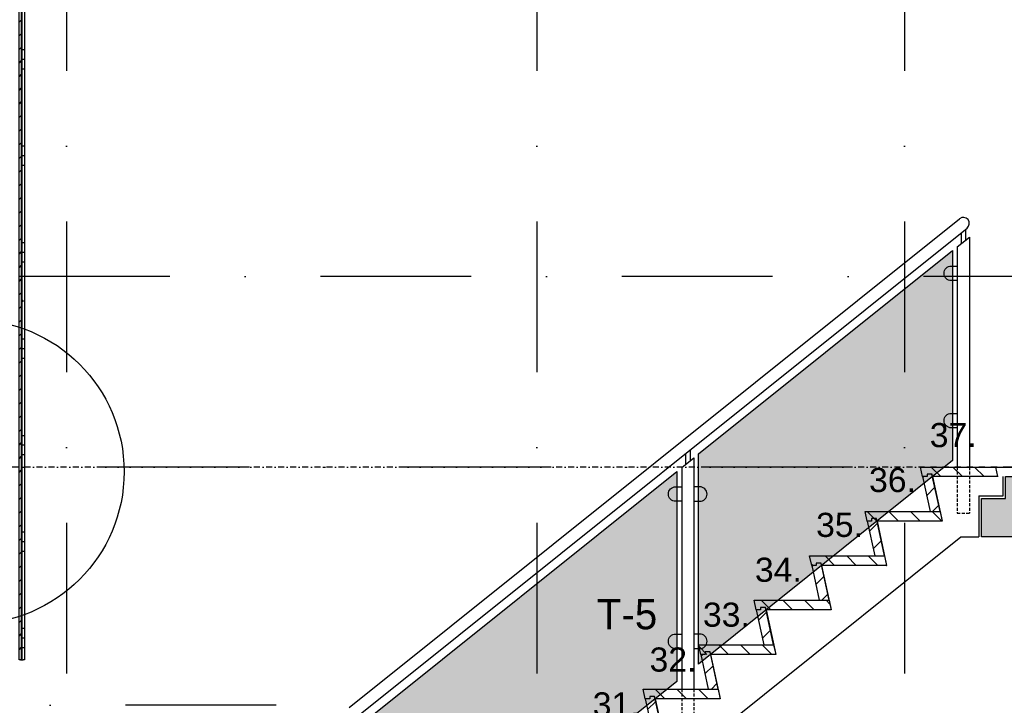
# Model space of a CAD drawing. Extents: x 149262 to 371235, y 141599 to 287858.
# Tile 12 of 60: x 154844 to 158926, y 150081 to 152924. Entities that reach past the tile are written whole.
import ezdxf

# ---------------------------------------------------------------- set-up
doc = ezdxf.new("R2010")
doc.units = 0
doc.header["$LTSCALE"] = 50
doc.header["$MEASUREMENT"] = 0
doc.header["$PDMODE"] = 3
doc.header["$PDSIZE"] = 0.1
for name, pattern in [('DASHDOT', [1, 0.5, -0.25, 0, -0.25]), ('DD1', [2.66667, 1.66667, -0.5, 0, -0.5]), ('HIDDEN', [0.375, 0.25, -0.125])]:
    doc.linetypes.add(name, pattern=pattern)
for name, color, linetype in [('00', 7, 'CONTINUOUS'), ('_DETAILNUMMERS', 4, 'CONTINUOUS'), ('A--01A1_ACEER', 1, 'CONTINUOUS'), ('A--124D2TRAPPEN', 4, 'CONTINUOUS'), ('A--A23--_F--3-', 9, 'CONTINUOUS'), ('A--A42--_F-23-', 9, 'CONTINUOUS'), ('A--A42--_F123-', 9, 'CONTINUOUS'), ('A--L$1A-_RASTER_NR_04', 45, 'CONTINUOUS'), ('A--L13A2_VLOEREN', 2, 'CONTINUOUS'), ('A--L21--_F-23-', 4, 'CONTINUOUS'), ('A--L24--', 7, 'CONTINUOUS'), ('A--L24A2_TRAPPEN', 2, 'CONTINUOUS'), ('A--L42--', 7, 'CONTINUOUS'), ('A--L42--_F--3-', 7, 'CONTINUOUS'), ('A--L42--_F-23-', 7, 'CONTINUOUS'), ('A--T$1A-_F123-_0_18MM', 1, 'CONTINUOUS'), ('A--T$1A-_F123_20', 1, 'CONTINUOUS'), ('Rtrappen', 1, 'CONTINUOUS'), ('STRAMIEN', 8, 'DD1'), ('X--LR---_CP', 7, 'CONTINUOUS')]:
    doc.layers.add(name, color=color, linetype=linetype)
doc.styles.add('alfa-0_18', font='tsacorbd.ttf')
doc.styles.add('EB2', font='ARIAL.TTF')

# ---------------------------------------------------------------- blocks, each defined once
blk = doc.blocks.new('*U624')
at = {"layer": 'A--A42--_F-23-', "linetype": 'Continuous'}
h = blk.add_hatch(dxfattribs=at)
h.set_pattern_fill('ALFALINE', color=256, scale=40, style=0)
h.set_pattern_definition([(45, (-154846.69, -150269.403), (-28.284271, 28.284271), [])])
h.paths.add_polyline_path([(0, 0), (-5, 0), (-5, 5092.1), (0, 5092.1), (5, 5092.1), (5, 0)])
at = {"layer": 'A--L42--_F-23-', "color": 2, "linetype": 'Continuous'}
for points in [[(0, 0), (-5, 0), (-5, 5092.1), (0, 5092.1)], [(0, 0), (5, 0), (5, 5092.1), (0, 5092.1)]]:
    blk.add_lwpolyline(points, dxfattribs=at)
blk = doc.blocks.new('*U620')
at = {"layer": 'A--A42--_F123-', "linetype": 'Continuous'}
h = blk.add_hatch(dxfattribs=at)
h.set_pattern_fill('ALFAPLST', color=256, scale=400, angle=180, style=0)
h.set_pattern_definition([(180, (0, 0), (-0.0001, -400), []), (180, (-1e-05, -40), (-0.0001, -400), []), (180, (-2e-05, -80), (-0.0001, -400), [])])
h.paths.add_polyline_path([(0, 0), (6, 0), (6, -4009.6), (0, -4009.6), (-6, -4009.6), (-6, 0)])
at = {"layer": 'A--L42--_F--3-', "color": 3, "linetype": 'Continuous'}
for points in [[(0, 0), (-6, 0), (-6, -4009.6), (0, -4009.6)], [(0, 0), (6, 0), (6, -4009.6), (0, -4009.6)]]:
    blk.add_lwpolyline(points, dxfattribs=at)
blk = doc.blocks.new('STOOTBORD_184_21')
at = {"layer": 'A--01A1_ACEER'}
h = blk.add_hatch(dxfattribs=at)
h.set_pattern_fill('ANSI31', color=256, scale=20, style=0)
h.set_pattern_definition([(45, (-78295.37, -60354.97), (-44.90128, 44.90128), [])])
h.paths.add_polyline_path([(0, 0), (-33.5, 154.2), (-54, 154.2), (-53.9, 144.2), (-72.2, 144.2), (-40.9, 0)])
at = {"layer": 'A--L24A2_TRAPPEN'}
blk.add_lwpolyline([(0, 0), (-33.5, 154.2), (-54, 154.2), (-53.9, 144.2), (-72.2, 144.2), (-40.9, 0)], close=True, dxfattribs=at)
at = {"layer": 'X--LR---_CP', "color": 1}
blk.add_point((0, 0), dxfattribs=at)
blk = doc.blocks.new('TRAPTREDE_184_21')
at = {"layer": 'A--01A1_ACEER'}
h = blk.add_hatch(dxfattribs=at)
h.set_pattern_fill('ANSI31', color=256, scale=20, angle=90, style=0)
h.set_pattern_definition([(135, (-78993.37, -57903.14), (-44.90128, -44.90128), [])])
edge = h.paths.add_edge_path()
edge.add_line((-292.6, 0), (-310.9, 0))
edge.add_line((-310.9, 0), (-319.5, 40))
edge.add_line((-319.5, 40), (-8.6, 40))
edge.add_line((-8.6, 40), (0, 0))
edge.add_line((0, 0), (-270, 0))
at = {"layer": 'A--L24A2_TRAPPEN'}
blk.add_lwpolyline([(-270, 0), (-272.1, 10), (-292.6, 10), (-292.6, 0), (-310.9, 0), (-319.6, 40), (-8.7, 40), (0, 0)], close=True, dxfattribs=at)
at = {"layer": 'X--LR---_CP', "color": 1}
blk.add_point((0, 0), dxfattribs=at)
blk = doc.blocks.new('GLASKLEM_RECHTS')
at = {"layer": 'A--01A1_ACEER'}
blk.add_lwpolyline([(0, -60), (25, -60, 0.414214), (55, -30), (55, -30, 0.414214), (25, 0), (0, 0)], format="xyb", close=True, dxfattribs=at)
at = {"layer": 'X--LR---_CP'}
blk.add_point((0, 0), dxfattribs=at)

msp = doc.modelspace()

# ---------------------------------------------------------------- hatches: boundary and pattern name
at = {"layer": 'A--A23--_F--3-'}
h = msp.add_hatch(dxfattribs=at)
h.set_pattern_fill('ALFABET', color=256, scale=40, angle=1, style=0, pattern_type=2)
h.set_pattern_definition([(46, (98041.84, 170115.9), (-172.64155, 166.718), []), (51, (98041.84, 170115.9), (287.29845, -20.0899), [30, -330]), (356, (98041.84, 170115.9), (-60.7431, 299.8624), [24, -264]), (101.4514, (98065.78, 170114.23), (226.5556, 279.7724), [25.4961, -280.4568]), (47.1842, (98040.44, 170195.9), (427.9869, -58.7472), [45, -495]), (97.6356, (98076.1, 170191), (367.0079, 396.1126), [38.244, -420.6852]), (352.1842, (98040.44, 170195.9), (367.0076, 396.113), [36, -396]), (22, (98080.78, 170176.6), (241.5371, -156.85604), [30, -330]), (327, (98080.78, 170176.6), (92.2491, 291.7144), [24, -264]), (72.4514, (98100.9, 170163.52), (333.7863, 134.8581), [25.4961, -280.4568]), (38.5, (98041.84, 170115.9), (2.53928, 133.22215), [0, -260.8, 0, -268, 0, -265]), (8.5, (98041.84, 170115.9), (102.45841, 159.57714), [0, -152.8, 0, -254.8, 0, -101]), (328.5, (97952.65, 170114.34), (213.6539, -5.29398), [0, -100, 0, -312, 0, -414]), (318.5, (97912.65, 170113.64), (232.5401, 44.1071), [0, -130, 0, -207.2, 0, -294]), (318.5, (97912.65, 170113.64), (232.5401, 44.1071), [0, -130, 0, -207.2, 0, -294])])
h.paths.add_polyline_path([(169035, 150779), (158831.3, 150779), (158831.3, 150939), (158931.3, 150939), (158931.3, 151029), (169035, 151029)])
at = {"layer": 'A--L$1A-_RASTER_NR_04'}
h = msp.add_hatch(color=256, dxfattribs=at)
h.paths.add_polyline_path([(157658.6, 151123), (158711.3, 151966.1), (158711.3, 151095.3), (157658.6, 150252.1)])
h.paths.add_polyline_path([(157568.6, 151050.9), (157568.6, 150180), (156270.5, 149140.4), (156270.5, 150011.3)])

# ---------------------------------------------------------------- linework, layer by layer
at = {"layer": '_DETAILNUMMERS'}
msp.add_circle((154645.7, 151049), 630.9, dxfattribs=at)
at = {"layer": 'A--01A1_ACEER'}
msp.add_line((158889.9, 151069), (161536.2, 151069), dxfattribs=at)
at = {"layer": 'A--124D2TRAPPEN'}
msp.add_line((158746.4, 150779), (158821.3, 150779), dxfattribs=at)
at = {"layer": 'A--124D2TRAPPEN', "color": 1}
for points in [[(157658.6, 151123), (158711.3, 151966.1), (158711.3, 151095.3), (157658.6, 150252.1)], [(157568.6, 151050.9), (157568.6, 150180), (156270.5, 149140.4), (156270.5, 150011.3)]]:
    msp.add_lwpolyline(points, close=True, dxfattribs=at)
at = {"layer": 'A--124D2TRAPPEN'}
for points in [[(158836.4, 151029), (158628.6, 151029), (158668.6, 150844.8), (158398.6, 150844.8), (158438.5, 150660.6), (158168.5, 150660.6), (158208.5, 150476.4), (157938.5, 150476.4), (157978.5, 150292.2), (157708.5, 150292.2), (157748.6, 150108), (157478.6, 150107.9), (157518.6, 149923.8), (157248.6, 149923.8), (157288.6, 149739.5), (157018.6, 149739.5), (157058.5, 149555.3), (156788.9, 149555.3), (156828.6, 149371.1), (156558.6, 149371.1), (156598.6, 149186.9), (156328.6, 149186.9), (156368.6, 149002.7), (156047.3, 149002.7)], [(156303.8, 148822.7), (158746.4, 150779)]]:
    msp.add_lwpolyline(points, dxfattribs=at)
at = {"layer": 'A--L13A2_VLOEREN'}
for p, q in [((157623.1, 151139.4), (157623.1, 151094.5)), ((157604.1, 151124.1), (157604.1, 151079.3)), ((157638.6, 151106.9), (157638.6, 150148)), ((157588.6, 151066.9), (157588.6, 150148))]:
    msp.add_line(p, q, dxfattribs=at)
at = {"layer": 'A--L21--_F-23-', "linetype": 'Continuous'}
msp.add_lwpolyline([(169035, 150779), (158831.3, 150779), (158831.3, 150939), (158931.3, 150939), (158931.3, 151029), (169035, 151029)], close=True, dxfattribs=at)
at = {"layer": 'A--L24A2_TRAPPEN'}
for p, q in [((156209.9, 150071.6), (158740.7, 152098.5)), ((156241.2, 150032.6), (158771.9, 152059.5)), ((158746.8, 152039.4), (158746.8, 151994.5)), ((158765.8, 152054.6), (158765.8, 152009.7)), ((158731.3, 151982.1), (158781.3, 152022.2)), ((158781.3, 152022.2), (158781.3, 151069)), ((158731.3, 151982.1), (158731.3, 151069)), ((157588.6, 151066.9), (157638.6, 151106.9))]:
    msp.add_line(p, q, dxfattribs=at)
at = {"layer": 'A--L24A2_TRAPPEN', "color": 1, "linetype": 'HIDDEN'}
for p, q in [((158731.3, 151069), (158731.3, 150877.1)), ((158781.3, 151069), (158781.3, 150877.1)), ((158731.3, 150877.1), (158781.3, 150877.1)), ((157588.6, 150148), (157588.6, 149961.9)), ((157638.6, 150148), (157638.6, 149961.9))]:
    msp.add_line(p, q, dxfattribs=at)
at = {"layer": 'A--L24A2_TRAPPEN'}
msp.add_arc((158756.3, 152079), 25, 308.6915, 128.6915, dxfattribs=at)
at = {"layer": 'A--T$1A-_F123_20', "const_width": 4.75}
msp.add_lwpolyline([(154857.8, 151757.8, -1), (154852.6, 151757.8, -1)], format="xyb", close=True, dxfattribs=at)
at = {"layer": 'Rtrappen'}
for p, q in [((158921.3, 150949), (158921.3, 151029)), ((158821.3, 150949), (158821.3, 150779)), ((158821.3, 150949), (158921.3, 150949))]:
    msp.add_line(p, q, dxfattribs=at)
at = {"layer": 'STRAMIEN', "color": 8, "linetype": 'DASHDOT', "ltscale": 25}
for p, q in [((155038, 162088.1), (155038, 142259.9)), ((156988, 162088.1), (156988, 142259.9)), ((158513, 162088.1), (158513, 142259.9)), ((160797, 151069), (149662.7, 151069)), ((155907.5, 150081), (150163, 150081))]:
    msp.add_line(p, q, dxfattribs=at)
at = {"layer": 'STRAMIEN', "linetype": 'DASHDOT', "ltscale": 25}
msp.add_line((172967, 151859), (150278.7, 151859), dxfattribs=at)
at = {"layer": 'STRAMIEN', "linetype": 'DASHDOT'}
msp.add_line((171571.4, 151069), (149997.4, 151069), dxfattribs=at)

# ---------------------------------------------------------------- block references
at = {"layer": '00', "xscale": -1}
for p in [(158731.3, 151902.1), (158731.3, 151291.4), (157588.6, 150986.9), (157588.6, 150376.2)]:
    msp.add_blockref('GLASKLEM_RECHTS', p, dxfattribs=at)
at = {"layer": '00'}
for p in [(157638.6, 150986.9), (157638.6, 150376.2)]:
    msp.add_blockref('GLASKLEM_RECHTS', p, dxfattribs=at)
at = {"layer": 'A--L24--', "color": 1}
for name, p in [('TRAPTREDE_184_21', (158898.6, 151029)), ('STOOTBORD_184_21', (158659.9, 150884.8)), ('TRAPTREDE_184_21', (158668.6, 150844.8)), ('STOOTBORD_184_21', (158429.8, 150700.6)), ('TRAPTREDE_184_21', (158438.5, 150660.6)), ('STOOTBORD_184_21', (158199.8, 150516.4)), ('TRAPTREDE_184_21', (158208.5, 150476.4)), ('STOOTBORD_184_21', (157969.8, 150332.2)), ('TRAPTREDE_184_21', (157978.5, 150292.2)), ('STOOTBORD_184_21', (157739.9, 150148)), ('TRAPTREDE_184_21', (157748.6, 150108)), ('STOOTBORD_184_21', (157509.9, 149963.8))]:
    msp.add_blockref(name, p, dxfattribs=at)
at = {"layer": 'A--L42--'}
for name, p in [('*U624', (154846.7, 150269.4)), ('*U620', (154858.2, 154279))]:
    msp.add_blockref(name, p, dxfattribs=at)

# ---------------------------------------------------------------- texts
at = {"layer": 'A--T$1A-_F123-_0_18MM', "style": 'alfa-0_18'}
msp.add_text('T-5', height=125, dxfattribs=at).set_placement((157236.5, 150396.2))
at = {"layer": 'A--T$1A-_F123_20', "style": 'EB2'}
for s, p in [('37.', (158617.2, 151151.3)), ('36.', (158365.6, 150965.2)), ('35.', (158145.9, 150779.1)), ('34.', (157892.4, 150593)), ('33.', (157676.8, 150406.8)), ('32.', (157455.4, 150220.7)), ('31.', (157219.7, 150034.6))]:
    msp.add_text(s, height=100, dxfattribs=at).set_placement(p)

doc.saveas('drawing.dxf')
